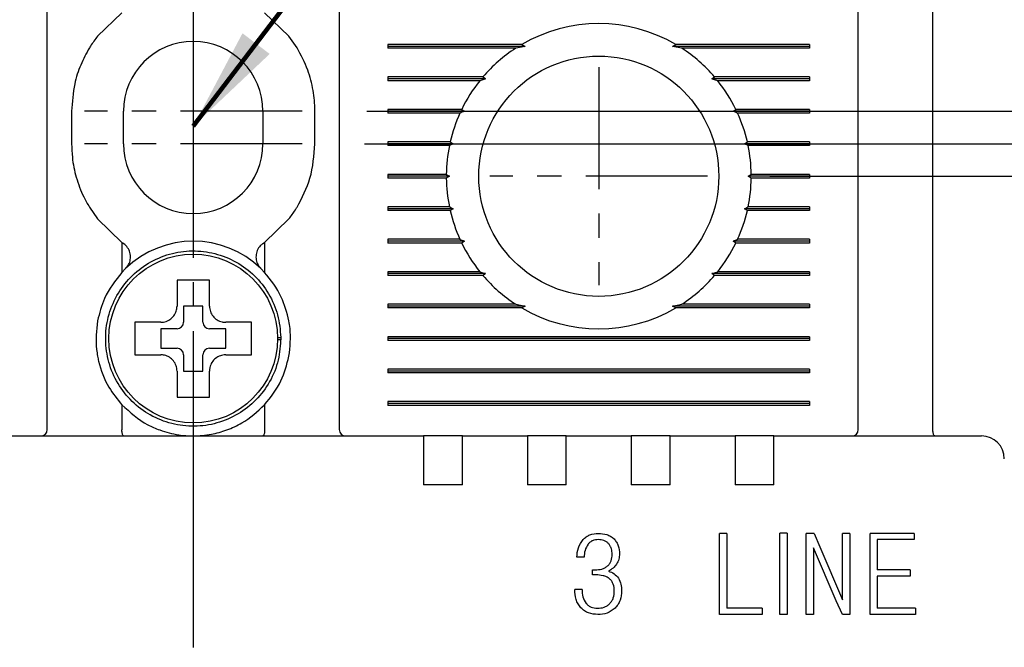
# Model space of a CAD drawing. Extents: x 2148 to 5237, y -907 to 1442.
# Tile 7 of 28: x 4515 to 4546, y 1314 to 1334. Entities that reach past the tile are written whole.
import ezdxf

# ---------------------------------------------------------------- set-up
doc = ezdxf.new("R2010")
doc.units = 0
doc.header["$LTSCALE"] = 3
doc.header["$MEASUREMENT"] = 0
doc.linetypes.add('CENTER', pattern=[2, 1.25, -0.25, 0.25, -0.25])
doc.layers.get('0').update_dxf_attribs({"linetype": 'CONTINUOUS'})
doc.layers.get('Defpoints').update_dxf_attribs({"linetype": 'CONTINUOUS'})
doc.layers.add('cen', color=1, linetype='CENTER')
doc.layers.add('di', color=3, linetype='CONTINUOUS')
doc.styles.add('KIM', font='ROMANS.shx', dxfattribs={"height": 5, "bigfont": 'GSG1.shx'})
doc.styles.get("Standard").update_dxf_attribs({"font": 'romans.shx', "height": 3, "bigfont": 'ghs.shx'})
doc.dimstyles.get("Standard").update_dxf_attribs({"dimtxt": 0.18, "dimasz": 0.18, "dimexe": 0.18, "dimexo": 0.0625, "dimgap": 0.09, "dimtad": 0, "dimtih": 1, "dimtoh": 1, "dimdec": 4, "dimzin": 0, "dimdsep": 46, "dimtxsty": 'Standard', "dimcen": 0.09, "dimadec": 0, "dimazin": 0, "dimtfac": 1, "dimtdec": 4, "dimtofl": 0, "dimtmove": 0, "dimatfit": 3, "dimfxl": 0, "dimtolj": 1, "dimtzin": 0, "dimarcsym": 0})
doc.dimstyles.new('STANDARD$0', dxfattribs={"dimtxt": 5, "dimasz": 5, "dimexe": 1, "dimexo": 2, "dimgap": 2, "dimtad": 1, "dimdec": 4, "dimzin": 12, "dimdsep": 46, "dimtxsty": 'KIM', "dimcen": -1, "dimdle": 0.1, "dimadec": 0, "dimazin": 0, "dimtfac": 1, "dimtdec": 4, "dimtmove": 0, "dimatfit": 3, "dimfxl": 0, "dimtolj": 1, "dimtzin": 0, "dimarcsym": 0})

# ---------------------------------------------------------------- blocks, each defined once
blk = doc.blocks.new('*D148')
at = {"layer": 'Defpoints', "color": 0}
for p in [(4496.399, 1338.737), (4486.637, 1240.137), (4520.599, 1240.137)]:
    blk.add_point(p, dxfattribs=at)
at = {"layer": 'di'}
for p, q in [((4494.399, 1338.737), (4484.637, 1338.737)), ((4486.637, 1335.937), (4486.637, 1242.937)), ((4518.599, 1240.137), (4484.637, 1240.137))]:
    blk.add_line(p, q, dxfattribs=at)
for points in [[(4486.17, 1335.937), (4487.104, 1335.937), (4486.637, 1338.737)], [(4486.17, 1242.937), (4487.104, 1242.937), (4486.637, 1240.137)]]:
    blk.add_solid(points, dxfattribs=at)
at = {"layer": 'di', "insert": (4483.137, 1289.837), "char_height": 3, "attachment_point": 5, "rotation": 90}
blk.add_mtext('\\A1;98.5', dxfattribs=at)
blk = doc.blocks.new('*D150')
at = {"layer": 'Defpoints', "color": 0}
for p in [(4536.376, 1328.737), (4536.376, 1248.737), (4583.31, 1248.737)]:
    blk.add_point(p, dxfattribs=at)
at = {"layer": 'di'}
for p, q in [((4538.376, 1328.737), (4585.31, 1328.737)), ((4583.31, 1325.937), (4583.31, 1251.537)), ((4538.376, 1248.737), (4585.31, 1248.737))]:
    blk.add_line(p, q, dxfattribs=at)
for points in [[(4582.844, 1325.937), (4583.777, 1325.937), (4583.31, 1328.737)], [(4582.844, 1251.537), (4583.777, 1251.537), (4583.31, 1248.737)]]:
    blk.add_solid(points, dxfattribs=at)
at = {"layer": 'di', "insert": (4579.81, 1288.737), "char_height": 3, "attachment_point": 5, "rotation": 90}
blk.add_mtext('\\A1;80', dxfattribs=at)
blk = doc.blocks.new('*D151')
at = {"layer": 'Defpoints', "color": 0}
for p in [(4544.899, 1320.737), (4544.899, 1256.737), (4573.31, 1256.737)]:
    blk.add_point(p, dxfattribs=at)
at = {"layer": 'di'}
for p, q in [((4546.899, 1320.737), (4575.31, 1320.737)), ((4573.31, 1317.937), (4573.31, 1259.537)), ((4546.899, 1256.737), (4575.31, 1256.737))]:
    blk.add_line(p, q, dxfattribs=at)
for points in [[(4572.844, 1317.937), (4573.777, 1317.937), (4573.31, 1320.737)], [(4572.844, 1259.537), (4573.777, 1259.537), (4573.31, 1256.737)]]:
    blk.add_solid(points, dxfattribs=at)
at = {"layer": 'di', "insert": (4569.81, 1288.737), "char_height": 3, "attachment_point": 5, "rotation": 90}
blk.add_mtext('\\A1;64', dxfattribs=at)
blk = doc.blocks.new('*D152')
at = {"layer": 'Defpoints', "color": 0}
for p in [(4523.954, 1330.737), (4523.876, 1329.737), (4553.413, 1329.737)]:
    blk.add_point(p, dxfattribs=at)
at = {"layer": 'di'}
for p, q in [((4553.413, 1333.537), (4553.413, 1341.051)), ((4525.954, 1330.737), (4555.413, 1330.737)), ((4553.413, 1329.737), (4553.413, 1330.737)), ((4525.876, 1329.737), (4555.413, 1329.737)), ((4553.413, 1326.937), (4553.413, 1324.137))]:
    blk.add_line(p, q, dxfattribs=at)
for points in [[(4552.946, 1333.537), (4553.88, 1333.537), (4553.413, 1330.737)], [(4552.946, 1326.937), (4553.88, 1326.937), (4553.413, 1329.737)]]:
    blk.add_solid(points, dxfattribs=at)
at = {"layer": 'di', "insert": (4549.913, 1338.694), "char_height": 3, "attachment_point": 5, "rotation": 90}
blk.add_mtext('\\A1;1', dxfattribs=at)
blk = doc.blocks.new('*D144')
at = {"layer": 'Defpoints', "color": 0}
for p in [(4523.954, 1330.737), (4523.876, 1246.737), (4593.31, 1246.737)]:
    blk.add_point(p, dxfattribs=at)
at = {"layer": 'di'}
for p, q in [((4525.954, 1330.737), (4595.31, 1330.737)), ((4593.31, 1327.937), (4593.31, 1249.537)), ((4525.876, 1246.737), (4595.31, 1246.737))]:
    blk.add_line(p, q, dxfattribs=at)
for points in [[(4592.844, 1327.937), (4593.777, 1327.937), (4593.31, 1330.737)], [(4592.844, 1249.537), (4593.777, 1249.537), (4593.31, 1246.737)]]:
    blk.add_solid(points, dxfattribs=at)
at = {"layer": 'di', "insert": (4589.81, 1288.737), "char_height": 3, "attachment_point": 5, "rotation": 90}
blk.add_mtext('\\A1;84', dxfattribs=at)

msp = doc.modelspace()

# ---------------------------------------------------------------- linework, layer by layer
for p, q in [((4543.399, 1320.923), (4543.399, 1336.317)), ((4516.099, 1320.937), (4516.099, 1336.139)), ((4525.099, 1336.139), (4525.099, 1320.937)), ((4541.099, 1320.937), (4541.099, 1335.779)), ((4518.399, 1333.774), (4517.649, 1333.052)), ((4523.549, 1333.052), (4522.799, 1333.774)), ((4523.799, 1332.692), (4523.549, 1333.052)), ((4530.728, 1332.795), (4526.599, 1332.795)), ((4526.599, 1332.795), (4526.599, 1332.679)), ((4530.828, 1332.737), (4526.599, 1332.737)), ((4530.54, 1332.679), (4526.599, 1332.679)), ((4530.828, 1332.737), (4530.54, 1332.679)), ((4530.728, 1332.795), (4530.828, 1332.737)), ((4535.371, 1332.737), (4535.471, 1332.795)), ((4535.658, 1332.679), (4535.371, 1332.737)), ((4539.599, 1332.737), (4535.371, 1332.737)), ((4539.599, 1332.795), (4535.471, 1332.795)), ((4539.599, 1332.679), (4535.658, 1332.679)), ((4539.599, 1332.795), (4539.599, 1332.679)), ((4529.53, 1331.795), (4526.599, 1331.795)), ((4526.599, 1331.795), (4526.599, 1331.679)), ((4539.599, 1331.795), (4536.669, 1331.795)), ((4539.599, 1331.795), (4539.599, 1331.679)), ((4529.612, 1331.737), (4526.599, 1331.737)), ((4529.434, 1331.679), (4526.599, 1331.679)), ((4530.699, 1331.537), (4530.7, 1331.553)), ((4535.499, 1331.553), (4535.499, 1331.537)), ((4539.599, 1331.737), (4536.586, 1331.737)), ((4539.599, 1331.679), (4536.764, 1331.679)), ((4516.849, 1330.737), (4516.849, 1329.737)), ((4518.449, 1329.737), (4518.449, 1330.737)), ((4522.749, 1330.737), (4522.749, 1329.737)), ((4524.349, 1329.737), (4524.349, 1330.737)), ((4528.874, 1330.795), (4526.599, 1330.795)), ((4526.599, 1330.795), (4526.599, 1330.679)), ((4528.957, 1330.737), (4526.599, 1330.737)), ((4528.819, 1330.679), (4526.599, 1330.679)), ((4539.599, 1330.737), (4537.242, 1330.737)), ((4539.599, 1330.795), (4537.325, 1330.795)), ((4539.599, 1330.679), (4537.379, 1330.679)), ((4539.599, 1330.795), (4539.599, 1330.679)), ((4528.52, 1329.795), (4526.599, 1329.795)), ((4526.599, 1329.795), (4526.599, 1329.679)), ((4528.609, 1329.737), (4526.599, 1329.737)), ((4528.495, 1329.679), (4526.599, 1329.679)), ((4528.609, 1329.737), (4528.495, 1329.679)), ((4528.52, 1329.795), (4528.609, 1329.737)), ((4537.589, 1329.737), (4537.679, 1329.795)), ((4537.704, 1329.679), (4537.589, 1329.737)), ((4539.599, 1329.737), (4537.589, 1329.737)), ((4539.599, 1329.795), (4537.679, 1329.795)), ((4539.599, 1329.679), (4537.704, 1329.679)), ((4539.599, 1329.795), (4539.599, 1329.679)), ((4528.4, 1328.795), (4526.599, 1328.795)), ((4526.599, 1328.795), (4526.599, 1328.679)), ((4528.499, 1328.737), (4526.599, 1328.737)), ((4528.4, 1328.795), (4528.499, 1328.737)), ((4528.499, 1328.737), (4528.4, 1328.679)), ((4537.699, 1328.737), (4537.799, 1328.795)), ((4539.599, 1328.737), (4537.699, 1328.737)), ((4537.799, 1328.679), (4537.699, 1328.737)), ((4539.599, 1328.795), (4537.799, 1328.795)), ((4539.599, 1328.795), (4539.599, 1328.679)), ((4528.4, 1328.679), (4526.599, 1328.679)), ((4539.599, 1328.679), (4537.799, 1328.679)), ((4517.399, 1327.782), (4517.649, 1327.422)), ((4528.495, 1327.795), (4526.599, 1327.795)), ((4526.599, 1327.795), (4526.599, 1327.679)), ((4528.609, 1327.737), (4526.599, 1327.737)), ((4528.52, 1327.679), (4526.599, 1327.679)), ((4528.495, 1327.795), (4528.609, 1327.737)), ((4528.609, 1327.737), (4528.52, 1327.679)), ((4537.589, 1327.737), (4537.704, 1327.795)), ((4539.599, 1327.737), (4537.589, 1327.737)), ((4537.679, 1327.679), (4537.589, 1327.737)), ((4539.599, 1327.679), (4537.679, 1327.679)), ((4539.599, 1327.795), (4537.704, 1327.795)), ((4539.599, 1327.795), (4539.599, 1327.679)), ((4517.649, 1327.422), (4518.399, 1326.7)), ((4522.799, 1326.7), (4523.549, 1327.422)), ((4518.399, 1326.7), (4518.399, 1325.776)), ((4518.399, 1326.7), (4518.452, 1326.662)), ((4522.747, 1326.662), (4522.799, 1326.7)), ((4522.799, 1326.7), (4522.799, 1325.776)), ((4528.819, 1326.795), (4526.599, 1326.795)), ((4526.599, 1326.795), (4526.599, 1326.679)), ((4528.957, 1326.737), (4526.599, 1326.737)), ((4528.874, 1326.679), (4526.599, 1326.679)), ((4539.599, 1326.737), (4537.242, 1326.737)), ((4539.599, 1326.679), (4537.325, 1326.679)), ((4539.599, 1326.795), (4537.379, 1326.795)), ((4539.599, 1326.795), (4539.599, 1326.679)), ((4518.514, 1325.893), (4518.399, 1325.776)), ((4522.799, 1325.776), (4522.685, 1325.893)), ((4529.434, 1325.795), (4526.599, 1325.795)), ((4526.599, 1325.795), (4526.599, 1325.679)), ((4529.612, 1325.737), (4526.599, 1325.737)), ((4530.699, 1325.921), (4530.699, 1325.937)), ((4535.499, 1325.937), (4535.5, 1325.921)), ((4539.599, 1325.737), (4536.586, 1325.737)), ((4539.599, 1325.795), (4536.764, 1325.795)), ((4539.599, 1325.795), (4539.599, 1325.679)), ((4529.53, 1325.679), (4526.599, 1325.679)), ((4539.599, 1325.679), (4536.669, 1325.679)), ((4530.54, 1324.795), (4526.599, 1324.795)), ((4526.599, 1324.795), (4526.599, 1324.679)), ((4530.54, 1324.795), (4530.828, 1324.737)), ((4535.371, 1324.737), (4535.658, 1324.795)), ((4539.599, 1324.795), (4535.658, 1324.795)), ((4539.599, 1324.795), (4539.599, 1324.679)), ((4520.899, 1324.737), (4520.299, 1324.737)), ((4520.299, 1324.737), (4520.299, 1324.237)), ((4520.899, 1324.237), (4520.899, 1324.737)), ((4530.828, 1324.737), (4526.599, 1324.737)), ((4530.728, 1324.679), (4526.599, 1324.679)), ((4530.828, 1324.737), (4530.728, 1324.679)), ((4539.599, 1324.737), (4535.371, 1324.737)), ((4535.471, 1324.679), (4535.371, 1324.737)), ((4539.599, 1324.679), (4535.471, 1324.679)), ((4519.03, 1324.237), (4518.799, 1324.237)), ((4520.099, 1324.037), (4519.599, 1324.037)), ((4519.599, 1324.037), (4519.599, 1323.437)), ((4521.599, 1324.037), (4521.099, 1324.037)), ((4521.599, 1323.437), (4521.599, 1324.037)), ((4523.199, 1323.771), (4523.299, 1323.771)), ((4523.299, 1323.703), (4523.199, 1323.703)), ((4523.299, 1323.771), (4523.299, 1323.703)), ((4526.599, 1323.795), (4526.599, 1323.679)), ((4539.599, 1323.795), (4526.599, 1323.795)), ((4539.599, 1323.737), (4526.599, 1323.737)), ((4539.599, 1323.679), (4526.599, 1323.679)), ((4539.599, 1323.795), (4539.599, 1323.679)), ((4519.599, 1323.437), (4520.099, 1323.437)), ((4521.099, 1323.437), (4521.599, 1323.437)), ((4520.299, 1323.237), (4520.299, 1322.737)), ((4520.899, 1322.737), (4520.899, 1323.237)), ((4520.299, 1322.737), (4520.899, 1322.737)), ((4526.599, 1322.795), (4526.599, 1322.679)), ((4539.599, 1322.795), (4526.599, 1322.795)), ((4539.599, 1322.737), (4526.599, 1322.737)), ((4539.599, 1322.679), (4526.599, 1322.679)), ((4539.599, 1322.795), (4539.599, 1322.679)), ((4520.099, 1322.167), (4520.099, 1321.937)), ((4526.599, 1321.795), (4526.599, 1321.679)), ((4539.599, 1321.795), (4526.599, 1321.795)), ((4539.599, 1321.795), (4539.599, 1321.679)), ((4518.399, 1321.697), (4518.399, 1320.923)), ((4522.799, 1321.697), (4522.799, 1320.923)), ((4539.599, 1321.737), (4526.599, 1321.737)), ((4539.599, 1321.679), (4526.599, 1321.679)), ((4518.399, 1320.923), (4518.399, 1320.921)), ((4522.799, 1320.921), (4522.799, 1320.923)), ((4543.399, 1320.923), (4543.399, 1320.921)), ((4513.499, 1320.737), (4527.699, 1320.737)), ((4527.699, 1320.737), (4527.699, 1320.045)), ((4528.899, 1320.737), (4527.699, 1320.737)), ((4528.899, 1320.737), (4530.899, 1320.737)), ((4528.899, 1320.045), (4528.899, 1320.737)), ((4530.899, 1320.737), (4530.899, 1320.045)), ((4532.099, 1320.737), (4530.899, 1320.737)), ((4532.099, 1320.737), (4534.099, 1320.737)), ((4532.099, 1320.045), (4532.099, 1320.737)), ((4534.099, 1320.737), (4534.099, 1320.045)), ((4535.299, 1320.737), (4534.099, 1320.737)), ((4535.299, 1320.737), (4537.299, 1320.737)), ((4535.299, 1320.045), (4535.299, 1320.737)), ((4537.299, 1320.737), (4537.299, 1320.045)), ((4538.499, 1320.737), (4537.299, 1320.737)), ((4538.499, 1320.737), (4544.899, 1320.737)), ((4538.499, 1320.045), (4538.499, 1320.737)), ((4527.699, 1320.045), (4527.699, 1319.237)), ((4528.899, 1319.237), (4528.899, 1320.045)), ((4530.899, 1320.045), (4530.899, 1319.237)), ((4532.099, 1319.237), (4532.099, 1320.045)), ((4534.099, 1320.045), (4534.099, 1319.237)), ((4535.299, 1319.237), (4535.299, 1320.045)), ((4537.299, 1320.045), (4537.299, 1319.237)), ((4538.499, 1319.237), (4538.499, 1320.045)), ((4528.899, 1319.237), (4527.699, 1319.237)), ((4532.099, 1319.237), (4530.899, 1319.237)), ((4535.299, 1319.237), (4534.099, 1319.237)), ((4538.499, 1319.237), (4537.299, 1319.237)), ((4536.824, 1315.237), (4536.824, 1317.737)), ((4537.048, 1317.737), (4536.824, 1317.737)), ((4537.048, 1317.737), (4537.048, 1315.429)), ((4538.902, 1317.74), (4538.68, 1317.74)), ((4538.68, 1315.24), (4538.68, 1317.74)), ((4538.902, 1317.74), (4538.902, 1315.24)), ((4539.492, 1315.237), (4539.492, 1317.737)), ((4539.736, 1317.737), (4539.492, 1317.737)), ((4539.736, 1317.737), (4539.908, 1317.32)), ((4540.613, 1315.686), (4540.613, 1317.737)), ((4540.838, 1317.737), (4540.613, 1317.737)), ((4540.838, 1317.737), (4540.838, 1315.237)), ((4541.46, 1315.237), (4541.46, 1317.737)), ((4542.823, 1317.737), (4541.46, 1317.737)), ((4542.823, 1317.545), (4541.684, 1317.545)), ((4541.684, 1317.545), (4541.684, 1316.615)), ((4542.823, 1317.737), (4542.823, 1317.545)), ((4540.421, 1315.655), (4539.716, 1317.288)), ((4539.716, 1317.288), (4539.716, 1315.237)), ((4539.908, 1317.32), (4540.613, 1315.686)), ((4532.648, 1317), (4532.424, 1317)), ((4532.905, 1316.455), (4532.905, 1316.615)), ((4542.702, 1316.615), (4541.684, 1316.615)), ((4542.702, 1316.615), (4542.702, 1316.423)), ((4542.702, 1316.423), (4541.684, 1316.423)), ((4541.684, 1316.423), (4541.684, 1315.429)), ((4532.584, 1316.006), (4532.36, 1316.006)), ((4538.14, 1315.429), (4537.048, 1315.429)), ((4538.14, 1315.429), (4538.14, 1315.237)), ((4540.609, 1315.237), (4540.421, 1315.655)), ((4542.867, 1315.429), (4541.684, 1315.429)), ((4542.867, 1315.429), (4542.867, 1315.237)), ((4538.14, 1315.237), (4536.824, 1315.237)), ((4538.902, 1315.24), (4538.68, 1315.24)), ((4539.716, 1315.237), (4539.492, 1315.237)), ((4540.838, 1315.237), (4540.609, 1315.237)), ((4542.867, 1315.237), (4541.46, 1315.237))]:
    msp.add_line(p, q)
at = {"flags": 128}
for points in [[(4529.53, 1331.795), (4529.572, 1331.765), (4529.612, 1331.737)], [(4536.586, 1331.737), (4536.626, 1331.765), (4536.669, 1331.795)], [(4528.874, 1330.795), (4528.94, 1330.749), (4528.957, 1330.737)], [(4528.957, 1326.737), (4528.94, 1326.725), (4528.874, 1326.679)], [(4537.325, 1326.679), (4537.259, 1326.725), (4537.242, 1326.737)], [(4529.612, 1325.737), (4529.572, 1325.709), (4529.53, 1325.679)], [(4536.669, 1325.679), (4536.627, 1325.709), (4536.586, 1325.737)], [(4532.905, 1316.615), (4532.951, 1316.613), (4532.988, 1316.612)], [(4533.009, 1316.458), (4532.951, 1316.456), (4532.905, 1316.455)]]:
    msp.add_lwpolyline(points, dxfattribs=at)
for centre, radius in [((4533.099, 1328.737), 3.7), ((4520.599, 1323.737), 2.6)]:
    msp.add_circle(centre, radius)
for centre, radius, start, end in [((4533.099, 1328.737), 4.7, 59.6946, 120.3054), ((4520.599, 1330.737), 2.15, 0, 180), ((4533.099, 1328.737), 4.7, 122.9885, 139.4145), ((4533.099, 1328.737), 4.7, 40.5855, 57.0115), ((4533.099, 1328.737), 4.7, 141.2434, 154.0354), ((4533.099, 1328.737), 4.7, 25.9646, 38.7566), ((4533.099, 1328.737), 4.7, 155.591, 166.9942), ((4533.099, 1328.737), 4.7, 13.0058, 24.409), ((4520.599, 1329.737), 2.15, 180, 0), ((4533.099, 1328.737), 4.7, 168.4349, 179.2962), ((4533.099, 1328.737), 4.7, 0.7038, 11.5651), ((4533.099, 1328.737), 4.7, 180.7038, 191.5651), ((4533.099, 1328.737), 4.7, 348.4349, 359.2962), ((4533.099, 1328.737), 4.7, 193.0058, 204.409), ((4533.099, 1328.737), 4.7, 335.591, 346.9942), ((4520.599, 1323.737), 3, 45.9514, 134.0486), ((4533.099, 1328.737), 4.7, 205.9646, 218.7566), ((4533.099, 1328.737), 4.7, 321.2434, 334.0354), ((4533.099, 1328.737), 4.7, 220.5855, 237.0115), ((4533.099, 1328.737), 4.7, 302.9885, 319.4145), ((4533.099, 1328.737), 4.7, 239.6946, 300.3054), ((4520.099, 1324.237), 0.2, 270, 0), ((4521.099, 1324.237), 0.2, 180, 270), ((4520.099, 1323.237), 0.2, 0, 90), ((4521.099, 1323.237), 0.2, 90, 180), ((4515.899, 1320.937), 0.2, 270, 0), ((4525.299, 1320.937), 0.2, 180, 270), ((4540.899, 1320.937), 0.2, 270, 0), ((4544.899, 1320.037), 0.7, 0, 90)]:
    msp.add_arc(centre, radius, start, end)
for points, knots in [([(4517.649, 1333.052), (4517.574, 1332.951), (4517.488, 1332.836), (4517.409, 1332.708), (4517.399, 1332.692)], [0, 0, 0, 0, 0.873397, 1, 1, 1, 1]), ([(4517.399, 1332.692), (4517.304, 1332.518), (4517.111, 1332.166), (4516.9, 1331.508), (4516.868, 1331.021), (4516.849, 1330.737)], [0, 0, 0, 0, 0.289158, 0.58584, 1, 1, 1, 1]), ([(4524.349, 1330.737), (4524.349, 1330.744), (4524.349, 1330.96), (4524.309, 1331.39), (4524.141, 1332.052), (4523.919, 1332.467), (4523.799, 1332.692)], [0, 0, 0, 0, 0.010804, 0.31547, 0.628954, 1, 1, 1, 1]), ([(4529.612, 1331.737), (4529.595, 1331.731), (4529.535, 1331.712), (4529.476, 1331.693), (4529.434, 1331.679)], [0, 0, 0, 0, 0.296334, 1, 1, 1, 1]), ([(4536.764, 1331.679), (4536.723, 1331.693), (4536.664, 1331.712), (4536.604, 1331.731), (4536.586, 1331.737)], [0, 0, 0, 0, 0.703666, 1, 1, 1, 1]), ([(4528.957, 1330.737), (4528.953, 1330.735), (4528.907, 1330.716), (4528.862, 1330.697), (4528.819, 1330.679)], [0, 0, 0, 0, 0.076336, 1, 1, 1, 1]), ([(4537.242, 1330.737), (4537.248, 1330.741), (4537.275, 1330.76), (4537.303, 1330.779), (4537.325, 1330.795)], [0, 0, 0, 0, 0.205242, 1, 1, 1, 1]), ([(4537.379, 1330.679), (4537.337, 1330.697), (4537.291, 1330.716), (4537.245, 1330.735), (4537.242, 1330.737)], [0, 0, 0, 0, 0.923664, 1, 1, 1, 1]), ([(4516.849, 1329.737), (4516.854, 1329.597), (4516.865, 1329.249), (4516.98, 1328.694), (4517.172, 1328.18), (4517.339, 1327.888), (4517.399, 1327.782)], [0, 0, 0, 0, 0.203769, 0.508656, 0.822416, 1, 1, 1, 1]), ([(4523.799, 1327.782), (4523.952, 1328.074), (4524.272, 1328.687), (4524.323, 1329.377), (4524.349, 1329.737)], [0, 0, 0, 0, 0.477674, 1, 1, 1, 1]), ([(4523.549, 1327.422), (4523.618, 1327.513), (4523.705, 1327.63), (4523.783, 1327.755), (4523.799, 1327.782)], [0, 0, 0, 0, 0.784312, 1, 1, 1, 1]), ([(4518.514, 1325.893), (4518.52, 1325.9), (4518.566, 1325.945), (4518.633, 1326.049), (4518.674, 1326.215), (4518.658, 1326.386), (4518.585, 1326.542), (4518.503, 1326.626), (4518.455, 1326.661), (4518.452, 1326.662)], [0, 0, 0, 0, 0.0309241, 0.2218648, 0.4133985, 0.6055553, 0.797872, 0.9897948, 1, 1, 1, 1]), ([(4522.747, 1326.662), (4522.719, 1326.64), (4522.647, 1326.583), (4522.566, 1326.455), (4522.524, 1326.29), (4522.541, 1326.119), (4522.602, 1325.983), (4522.663, 1325.917), (4522.685, 1325.893)], [0, 0, 0, 0, 0.121182, 0.312049, 0.503528, 0.695619, 0.887824, 1, 1, 1, 1]), ([(4528.819, 1326.795), (4528.862, 1326.777), (4528.907, 1326.757), (4528.953, 1326.738), (4528.957, 1326.737)], [0, 0, 0, 0, 0.922333, 1, 1, 1, 1]), ([(4537.242, 1326.737), (4537.245, 1326.738), (4537.291, 1326.757), (4537.337, 1326.777), (4537.379, 1326.795)], [0, 0, 0, 0, 0.077667, 1, 1, 1, 1]), ([(4523.299, 1323.771), (4523.279, 1324.005), (4523.237, 1324.477), (4522.945, 1325.132), (4522.507, 1325.692), (4521.935, 1326.119), (4521.273, 1326.384), (4520.565, 1326.468), (4519.859, 1326.366), (4519.204, 1326.085), (4518.644, 1325.643), (4518.217, 1325.073), (4517.952, 1324.41), (4517.869, 1323.702), (4517.97, 1322.997), (4518.251, 1322.341), (4518.693, 1321.782), (4519.264, 1321.354), (4519.926, 1321.09), (4520.634, 1321.006), (4521.34, 1321.108), (4521.995, 1321.389), (4522.555, 1321.83), (4522.98, 1322.401), (4523.255, 1323.063), (4523.285, 1323.536), (4523.299, 1323.771)], [0, 0, 0, 0, 0.041425, 0.083575, 0.125, 0.166425, 0.208575, 0.25, 0.291425, 0.333575, 0.375, 0.416425, 0.458575, 0.5, 0.541425, 0.583575, 0.625, 0.666425, 0.708575, 0.75, 0.791425, 0.833575, 0.875, 0.916425, 0.958575, 1, 1, 1, 1]), ([(4518.399, 1325.776), (4518.198, 1325.523), (4517.854, 1325.088), (4517.709, 1324.519), (4517.649, 1324.282)], [0, 0, 0, 0, 0.5832407, 1, 1, 1, 1]), ([(4523.549, 1324.282), (4523.484, 1324.536), (4523.337, 1325.104), (4522.991, 1325.537), (4522.799, 1325.776)], [0, 0, 0, 0, 0.445861, 1, 1, 1, 1]), ([(4529.434, 1325.795), (4529.476, 1325.781), (4529.535, 1325.762), (4529.595, 1325.743), (4529.612, 1325.737)], [0, 0, 0, 0, 0.7026108, 1, 1, 1, 1]), ([(4536.586, 1325.737), (4536.604, 1325.743), (4536.664, 1325.762), (4536.723, 1325.781), (4536.764, 1325.795)], [0, 0, 0, 0, 0.2973892, 1, 1, 1, 1]), ([(4520.099, 1325.537), (4520.099, 1325.493), (4520.099, 1325.418), (4520.099, 1325.34), (4520.099, 1325.307)], [0, 0, 0, 0, 0.571794, 1, 1, 1, 1]), ([(4521.099, 1325.307), (4521.099, 1325.34), (4521.099, 1325.418), (4521.099, 1325.493), (4521.099, 1325.537)], [0, 0, 0, 0, 0.428206, 1, 1, 1, 1]), ([(4520.099, 1325.307), (4520.099, 1325.141), (4520.099, 1324.951), (4520.099, 1324.761), (4520.099, 1324.737)], [0, 0, 0, 0, 0.871112, 1, 1, 1, 1]), ([(4521.099, 1324.737), (4521.099, 1324.761), (4521.099, 1324.951), (4521.099, 1325.141), (4521.099, 1325.307)], [0, 0, 0, 0, 0.128888, 1, 1, 1, 1]), ([(4519.599, 1324.237), (4519.656, 1324.242), (4519.768, 1324.253), (4519.918, 1324.34), (4520.031, 1324.466), (4520.091, 1324.607), (4520.097, 1324.7), (4520.099, 1324.737)], [0, 0, 0, 0, 0.214612, 0.429239, 0.643513, 0.857576, 1, 1, 1, 1]), ([(4521.099, 1324.737), (4521.105, 1324.681), (4521.116, 1324.568), (4521.202, 1324.419), (4521.329, 1324.306), (4521.469, 1324.245), (4521.562, 1324.239), (4521.599, 1324.237)], [0, 0, 0, 0, 0.214612, 0.429239, 0.643513, 0.857576, 1, 1, 1, 1]), ([(4517.649, 1324.282), (4517.617, 1323.988), (4517.578, 1323.623), (4517.638, 1323.261), (4517.649, 1323.191)], [0, 0, 0, 0, 0.807197, 1, 1, 1, 1]), ([(4519.599, 1324.237), (4519.575, 1324.237), (4519.385, 1324.237), (4519.195, 1324.237), (4519.03, 1324.237)], [0, 0, 0, 0, 0.128888, 1, 1, 1, 1]), ([(4522.169, 1324.237), (4522.004, 1324.237), (4521.814, 1324.237), (4521.624, 1324.237), (4521.599, 1324.237)], [0, 0, 0, 0, 0.871112, 1, 1, 1, 1]), ([(4522.399, 1324.237), (4522.356, 1324.237), (4522.28, 1324.237), (4522.202, 1324.237), (4522.169, 1324.237)], [0, 0, 0, 0, 0.571794, 1, 1, 1, 1]), ([(4523.549, 1323.191), (4523.581, 1323.48), (4523.621, 1323.848), (4523.562, 1324.205), (4523.549, 1324.282)], [0, 0, 0, 0, 0.78462, 1, 1, 1, 1]), ([(4517.649, 1323.191), (4517.659, 1323.142), (4517.727, 1322.808), (4517.94, 1322.262), (4518.258, 1321.871), (4518.399, 1321.697)], [0, 0, 0, 0, 0.087364, 0.593572, 1, 1, 1, 1]), ([(4518.799, 1323.237), (4518.853, 1323.237), (4518.929, 1323.237), (4519.007, 1323.237), (4519.03, 1323.237)], [0, 0, 0, 0, 0.70684, 1, 1, 1, 1]), ([(4519.03, 1323.237), (4519.195, 1323.237), (4519.385, 1323.237), (4519.575, 1323.237), (4519.599, 1323.237)], [0, 0, 0, 0, 0.871112, 1, 1, 1, 1]), ([(4520.099, 1322.737), (4520.094, 1322.793), (4520.083, 1322.905), (4519.997, 1323.055), (4519.87, 1323.168), (4519.73, 1323.228), (4519.637, 1323.234), (4519.599, 1323.237)], [0, 0, 0, 0, 0.214612, 0.429239, 0.643513, 0.857576, 1, 1, 1, 1]), ([(4521.599, 1323.237), (4521.543, 1323.231), (4521.431, 1323.22), (4521.281, 1323.134), (4521.168, 1323.008), (4521.108, 1322.867), (4521.102, 1322.774), (4521.099, 1322.737)], [0, 0, 0, 0, 0.2146123, 0.4292387, 0.6435135, 0.8575757, 1, 1, 1, 1]), ([(4521.599, 1323.237), (4521.624, 1323.237), (4521.814, 1323.237), (4522.004, 1323.237), (4522.169, 1323.237)], [0, 0, 0, 0, 0.128888, 1, 1, 1, 1]), ([(4522.169, 1323.237), (4522.202, 1323.237), (4522.28, 1323.237), (4522.356, 1323.237), (4522.399, 1323.237)], [0, 0, 0, 0, 0.428206, 1, 1, 1, 1]), ([(4522.799, 1321.697), (4522.987, 1321.932), (4523.336, 1322.369), (4523.482, 1322.932), (4523.549, 1323.191)], [0, 0, 0, 0, 0.5380985, 1, 1, 1, 1]), ([(4520.099, 1322.737), (4520.099, 1322.712), (4520.099, 1322.522), (4520.099, 1322.332), (4520.099, 1322.167)], [0, 0, 0, 0, 0.128888, 1, 1, 1, 1]), ([(4521.099, 1322.167), (4521.099, 1322.332), (4521.099, 1322.522), (4521.099, 1322.712), (4521.099, 1322.737)], [0, 0, 0, 0, 0.871112, 1, 1, 1, 1]), ([(4521.099, 1321.937), (4521.099, 1321.991), (4521.099, 1322.067), (4521.099, 1322.144), (4521.099, 1322.167)], [0, 0, 0, 0, 0.70684, 1, 1, 1, 1]), ([(4518.399, 1321.697), (4518.651, 1321.469), (4519.003, 1321.149), (4519.44, 1320.972), (4519.565, 1320.921)], [0, 0, 0, 0, 0.713945, 1, 1, 1, 1]), ([(4521.634, 1320.921), (4521.793, 1320.987), (4522.229, 1321.169), (4522.578, 1321.492), (4522.799, 1321.697)], [0, 0, 0, 0, 0.3643289, 1, 1, 1, 1]), ([(4518.453, 1320.737), (4518.453, 1320.737), (4518.45, 1320.737), (4518.441, 1320.74), (4518.427, 1320.758), (4518.413, 1320.8), (4518.403, 1320.855), (4518.4, 1320.899), (4518.399, 1320.921)], [0, 0, 0, 0, 0.013217, 0.115338, 0.344001, 0.565225, 0.78254, 1, 1, 1, 1]), ([(4519.565, 1320.921), (4519.759, 1320.86), (4520.097, 1320.756), (4520.45, 1320.742), (4520.599, 1320.737)], [0, 0, 0, 0, 0.575576, 1, 1, 1, 1]), ([(4520.599, 1320.737), (4520.787, 1320.746), (4521.14, 1320.762), (4521.476, 1320.87), (4521.634, 1320.921)], [0, 0, 0, 0, 0.532004, 1, 1, 1, 1]), ([(4522.799, 1320.921), (4522.798, 1320.899), (4522.796, 1320.855), (4522.786, 1320.8), (4522.772, 1320.758), (4522.758, 1320.74), (4522.749, 1320.737), (4522.746, 1320.737), (4522.746, 1320.737)], [0, 0, 0, 0, 0.21746, 0.434774, 0.655999, 0.884662, 0.986783, 1, 1, 1, 1]), ([(4543.453, 1320.737), (4543.453, 1320.737), (4543.45, 1320.737), (4543.441, 1320.74), (4543.427, 1320.758), (4543.413, 1320.8), (4543.403, 1320.855), (4543.4, 1320.899), (4543.399, 1320.921)], [0, 0, 0, 0, 0.013217, 0.115338, 0.344001, 0.565226, 0.78254, 1, 1, 1, 1]), ([(4532.424, 1317), (4532.431, 1317.099), (4532.446, 1317.298), (4532.558, 1317.462), (4532.614, 1317.544)], [0, 0, 0, 0, 0.502485, 1, 1, 1, 1]), ([(4532.614, 1317.544), (4532.646, 1317.574), (4532.708, 1317.635), (4532.864, 1317.718), (4532.995, 1317.729), (4533.082, 1317.737)], [0, 0, 0, 0, 0.251597, 0.501735, 1, 1, 1, 1]), ([(4533.084, 1317.545), (4533.024, 1317.539), (4532.934, 1317.531), (4532.83, 1317.469), (4532.789, 1317.426), (4532.769, 1317.404)], [0, 0, 0, 0, 0.499036, 0.748555, 1, 1, 1, 1]), ([(4533.082, 1317.737), (4533.171, 1317.731), (4533.305, 1317.722), (4533.471, 1317.651), (4533.538, 1317.593), (4533.572, 1317.564)], [0, 0, 0, 0, 0.500587, 0.749875, 1, 1, 1, 1]), ([(4533.403, 1317.419), (4533.381, 1317.439), (4533.338, 1317.479), (4533.232, 1317.534), (4533.144, 1317.54), (4533.084, 1317.545)], [0, 0, 0, 0, 0.2499034, 0.499161, 1, 1, 1, 1]), ([(4533.572, 1317.564), (4533.598, 1317.532), (4533.652, 1317.469), (4533.724, 1317.316), (4533.732, 1317.19), (4533.738, 1317.106)], [0, 0, 0, 0, 0.249365, 0.498292, 1, 1, 1, 1]), ([(4532.769, 1317.404), (4532.732, 1317.342), (4532.658, 1317.217), (4532.651, 1317.073), (4532.648, 1317)], [0, 0, 0, 0, 0.496748, 1, 1, 1, 1]), ([(4533.513, 1317.088), (4533.51, 1317.148), (4533.504, 1317.238), (4533.458, 1317.349), (4533.421, 1317.396), (4533.403, 1317.419)], [0, 0, 0, 0, 0.500512, 0.7499, 1, 1, 1, 1]), ([(4533.373, 1316.733), (4533.395, 1316.757), (4533.441, 1316.804), (4533.501, 1316.923), (4533.509, 1317.022), (4533.513, 1317.088)], [0, 0, 0, 0, 0.25034, 0.499811, 1, 1, 1, 1]), ([(4533.738, 1317.106), (4533.735, 1317.05), (4533.729, 1316.938), (4533.676, 1316.84), (4533.65, 1316.79)], [0, 0, 0, 0, 0.50203, 1, 1, 1, 1]), ([(4532.988, 1316.612), (4533.057, 1316.616), (4533.16, 1316.622), (4533.291, 1316.67), (4533.346, 1316.712), (4533.373, 1316.733)], [0, 0, 0, 0, 0.500518, 0.750129, 1, 1, 1, 1]), ([(4533.65, 1316.79), (4533.615, 1316.746), (4533.546, 1316.658), (4533.448, 1316.602), (4533.4, 1316.573)], [0, 0, 0, 0, 0.500746, 1, 1, 1, 1]), ([(4533.432, 1316.338), (4533.402, 1316.359), (4533.34, 1316.402), (4533.197, 1316.449), (4533.084, 1316.454), (4533.009, 1316.458)], [0, 0, 0, 0, 0.248672, 0.497724, 1, 1, 1, 1]), ([(4533.4, 1316.573), (4533.46, 1316.551), (4533.581, 1316.507), (4533.663, 1316.409), (4533.704, 1316.36)], [0, 0, 0, 0, 0.500523, 1, 1, 1, 1]), ([(4533.578, 1315.966), (4533.573, 1316.035), (4533.566, 1316.138), (4533.505, 1316.265), (4533.457, 1316.314), (4533.432, 1316.338)], [0, 0, 0, 0, 0.50017, 0.749372, 1, 1, 1, 1]), ([(4533.704, 1316.36), (4533.734, 1316.297), (4533.795, 1316.172), (4533.8, 1316.032), (4533.802, 1315.963)], [0, 0, 0, 0, 0.500392, 1, 1, 1, 1]), ([(4532.551, 1315.443), (4532.52, 1315.482), (4532.457, 1315.562), (4532.375, 1315.75), (4532.366, 1315.904), (4532.36, 1316.006)], [0, 0, 0, 0, 0.248919, 0.497544, 1, 1, 1, 1]), ([(4532.584, 1316.006), (4532.587, 1315.93), (4532.593, 1315.777), (4532.671, 1315.647), (4532.71, 1315.582)], [0, 0, 0, 0, 0.502132, 1, 1, 1, 1]), ([(4533.437, 1315.572), (4533.461, 1315.599), (4533.507, 1315.654), (4533.566, 1315.786), (4533.573, 1315.894), (4533.578, 1315.966)], [0, 0, 0, 0, 0.249797, 0.498979, 1, 1, 1, 1]), ([(4533.802, 1315.963), (4533.794, 1315.866), (4533.783, 1315.72), (4533.697, 1315.543), (4533.633, 1315.47), (4533.601, 1315.434)], [0, 0, 0, 0, 0.49928, 0.748692, 1, 1, 1, 1]), ([(4533.067, 1315.237), (4532.972, 1315.245), (4532.828, 1315.257), (4532.655, 1315.344), (4532.586, 1315.41), (4532.551, 1315.443)], [0, 0, 0, 0, 0.4994776, 0.7489892, 1, 1, 1, 1]), ([(4532.71, 1315.582), (4532.733, 1315.558), (4532.777, 1315.511), (4532.891, 1315.444), (4532.99, 1315.435), (4533.055, 1315.429)], [0, 0, 0, 0, 0.250679, 0.500117, 1, 1, 1, 1]), ([(4533.055, 1315.429), (4533.125, 1315.435), (4533.23, 1315.443), (4533.359, 1315.502), (4533.411, 1315.549), (4533.437, 1315.572)], [0, 0, 0, 0, 0.499525, 0.748942, 1, 1, 1, 1]), ([(4533.601, 1315.434), (4533.522, 1315.374), (4533.364, 1315.255), (4533.166, 1315.243), (4533.067, 1315.237)], [0, 0, 0, 0, 0.498843, 1, 1, 1, 1])]:
    msp.add_open_spline(points, degree=3, knots=knots)
for points in [[(4521.099, 1325.537), (4520.933, 1325.537), (4520.599, 1325.537), (4520.266, 1325.537), (4520.099, 1325.537)], [(4518.799, 1324.237), (4518.799, 1324.07), (4518.799, 1323.737), (4518.799, 1323.404), (4518.799, 1323.237)], [(4522.399, 1323.237), (4522.399, 1323.404), (4522.399, 1323.737), (4522.399, 1324.07), (4522.399, 1324.237)], [(4520.099, 1321.937), (4520.266, 1321.937), (4520.599, 1321.937), (4520.933, 1321.937), (4521.099, 1321.937)]]:
    msp.add_open_spline(points, degree=3)
at = {"layer": 'cen'}
for p, q in [((4520.599, 1341.97), (4520.599, 1236.831)), ((4520.599, 1334.092), (4520.599, 1327.382)), ((4520.599, 1333.092), (4520.599, 1326.382)), ((4533.099, 1332.092), (4533.099, 1325.382)), ((4523.954, 1330.737), (4517.245, 1330.737)), ((4523.954, 1329.737), (4517.245, 1329.737)), ((4536.454, 1328.737), (4529.745, 1328.737)), ((4520.599, 1320.257), (4520.599, 1314.719))]:
    msp.add_line(p, q, dxfattribs=at)

# ---------------------------------------------------------------- dimensions: what is measured, and where the dimension line sits
at = {"layer": 'di'}
for base, p1, p2, override, picture, middle in [((4553.413, 1329.737), (4523.954, 1330.737), (4523.876, 1329.737), {"dimtxt": 3, "dimasz": 2.8, "dimexe": 2, "dimdec": 2, "dimzin": 8, "dimtxsty": 'Standard', "dimcen": 0, "dimclrd": 256, "dimclre": 256, "dimclrt": 256, "dimadec": 2, "dimazin": 2, "dimtfac": 0.6, "dimtdec": 2, "dimtzin": 8, "dimlwd": 65535, "dimlwe": 65535, "dimarcsym": 1}, '*D152', (4553.413, 1338.694)), ((4593.31, 1246.737), (4523.954, 1330.737), (4523.876, 1246.737), {"dimtxt": 3, "dimasz": 2.8, "dimexe": 2, "dimdec": 2, "dimzin": 8, "dimtxsty": 'Standard', "dimcen": 0, "dimclrd": 256, "dimclre": 256, "dimclrt": 256, "dimadec": 2, "dimazin": 2, "dimtfac": 0.6, "dimtdec": 2, "dimtmove": 0, "dimtzin": 8, "dimlwd": 65535, "dimlwe": 65535, "dimarcsym": 1}, '*D144', (4593.31, 1288.737)), ((4583.31, 1248.737), (4536.376, 1328.737), (4536.376, 1248.737), {"dimtxt": 3, "dimasz": 2.8, "dimexe": 2, "dimdec": 2, "dimzin": 8, "dimtxsty": 'Standard', "dimcen": 0, "dimclrd": 256, "dimclre": 256, "dimclrt": 256, "dimadec": 2, "dimazin": 2, "dimtfac": 0.6, "dimtdec": 2, "dimtmove": 0, "dimtzin": 8, "dimlwd": 65535, "dimlwe": 65535, "dimarcsym": 1}, '*D150', (4583.31, 1288.737)), ((4573.31, 1256.737), (4544.899, 1320.737), (4544.899, 1256.737), {"dimtxt": 3, "dimasz": 2.8, "dimexe": 2, "dimdec": 2, "dimzin": 8, "dimtxsty": 'Standard', "dimcen": 0, "dimclrd": 256, "dimclre": 256, "dimclrt": 256, "dimadec": 2, "dimazin": 2, "dimtfac": 0.6, "dimtdec": 2, "dimtmove": 0, "dimtzin": 8, "dimlwd": 65535, "dimlwe": 65535, "dimarcsym": 1}, '*D151', (4573.31, 1288.737))]:
    dim = msp.add_linear_dim(base=base, p1=p1, p2=p2, angle=270, dimstyle='STANDARD$0', override=override, dxfattribs=at)
    dim.commit()
    dim.dimension.update_dxf_attribs({"geometry": picture, "text_midpoint": middle, "dimtype": 160})
dim = msp.add_linear_dim(base=(4486.637, 1240.137), p1=(4496.399, 1338.737), p2=(4520.599, 1240.137), angle=90, text='98.5', dimstyle='STANDARD$0', override={"dimtxt": 3, "dimasz": 2.8, "dimexe": 2, "dimdec": 2, "dimzin": 8, "dimtxsty": 'Standard', "dimcen": 0, "dimclrd": 256, "dimclre": 256, "dimclrt": 256, "dimadec": 2, "dimazin": 2, "dimtfac": 0.6, "dimtdec": 2, "dimtzin": 8, "dimlwd": 65535, "dimlwe": 65535, "dimarcsym": 1}, dxfattribs=at)
dim.commit()
dim.dimension.update_dxf_attribs({"geometry": '*D148', "text_midpoint": (4486.637, 1289.837), "dimtype": 160})

# ---------------------------------------------------------------- leaders
at = {"layer": 'di', "annotation_type": 0, "has_hookline": 1, "hookline_direction": 0}
for points, text_width in [([(4520.599, 1330.275), (4534.757, 1348.891), (4537.957, 1348.891)], 26.946), ([(4530.599, 1291.837), (4569.843, 1346.327), (4573.043, 1346.327)], 31.6), ([(4539.199, 1291.837), (4568.629, 1335.078), (4571.829, 1335.078)], 45.067)]:
    msp.add_leader(points, dimstyle='Standard', override={"dimtxt": 4, "dimasz": 3.2, "dimexe": 2, "dimexo": 2, "dimgap": 2, "dimtad": 1, "dimtih": 0, "dimtoh": 0, "dimdec": 2, "dimzin": 8, "dimcen": 0, "dimclrd": 256, "dimclre": 256, "dimclrt": 256, "dimadec": 2, "dimazin": 2, "dimtfac": 0.6, "dimtdec": 2, "dimtofl": 1, "dimtzin": 8, "dimlwd": 65535, "dimlwe": 65535, "dimarcsym": 1}, dxfattribs=dict(at, text_width=text_width))

doc.saveas('drawing.dxf')
